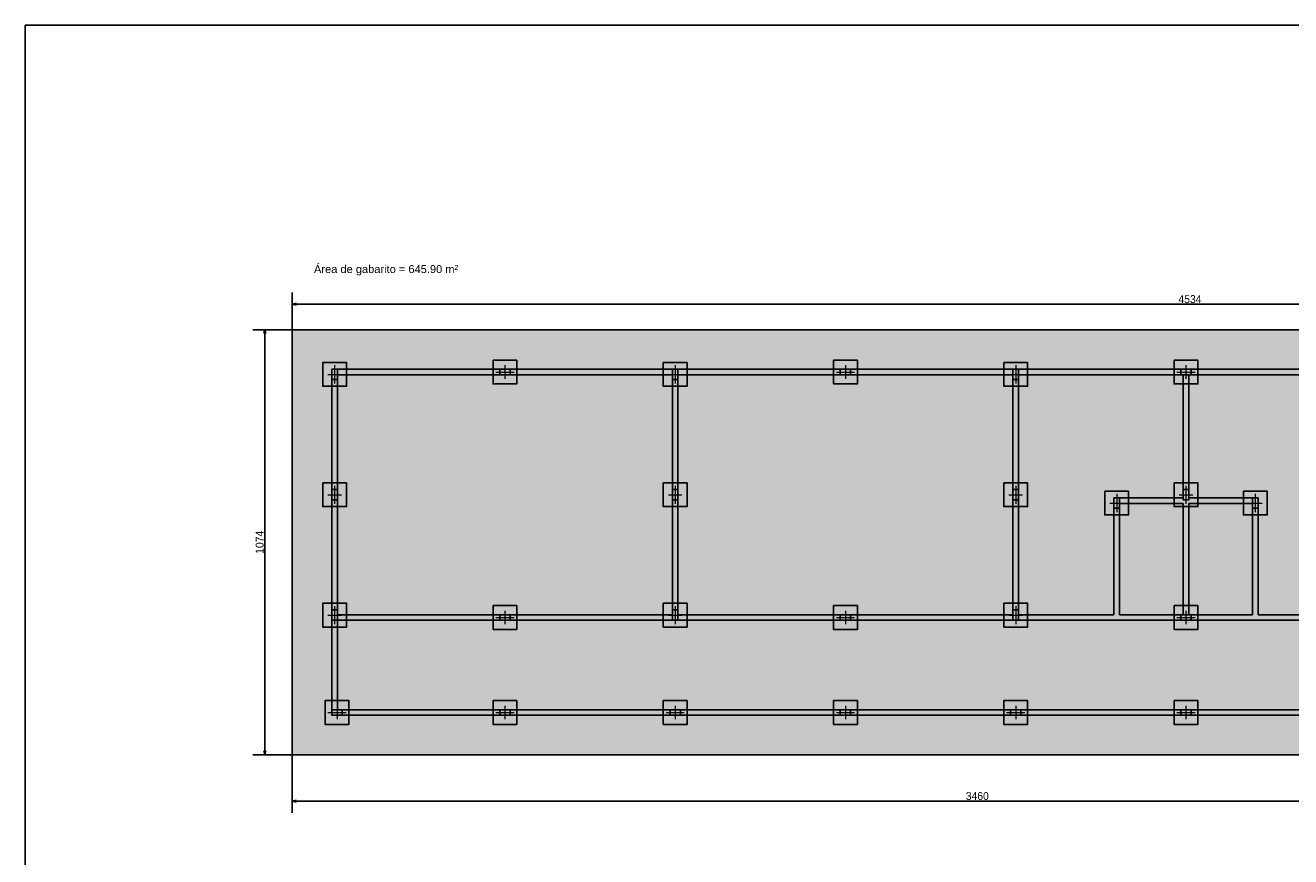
# Model space of a CAD drawing. Header units: millimetres. Extents: x -24 to 384, y -54 to 92.
# Tile 2 of 75: x 0 to 32, y 21 to 42. Entities that reach past the tile are written whole.
import ezdxf

# ---------------------------------------------------------------- set-up
doc = ezdxf.new("R2010")
doc.units = ezdxf.units.MM
doc.layers.add('ARQ - COTA_NÍVEL', color=2, linetype='Continuous', lineweight=5)
doc.layers.add('PILAR_EIXOS', color=1, linetype='Continuous', lineweight=0)
doc.styles.add('Arial_1', font='arial.ttf', dxfattribs={"height": 0.225})
doc.styles.add('GULIM', font='Gulim.ttf')
doc.linetypes.add('FENCELINE2', pattern='A,6.35,-2.54,[132,ltypeshp.shx,S=2.54,R=0,X=-2.54,Y=0],-2.54,25.4', length=36.83)
doc.dimstyles.new('GULIM-100', dxfattribs={"dimtxt": 0.2, "dimasz": 0.1, "dimexe": 0.3, "dimexo": 0, "dimgap": 0.025, "dimtad": 1, "dimdec": 1, "dimlfac": 100, "dimzin": 12, "dimdsep": 46, "dimtxsty": 'GULIM', "dimblk": 'OPEN30', "dimcen": 0, "dimclrd": 152, "dimclre": 152, "dimclrt": 152, "dimaunit": 1, "dimadec": 0, "dimazin": 0, "dimtfac": 1.875, "dimtdec": 1, "dimtmove": 2, "dimatfit": 3, "dimldrblk": 'OPEN30', "dimfxl": 0, "dimtolj": 1, "dimtzin": 12, "dimlwd": -1, "dimarcsym": 0})

# ---------------------------------------------------------------- blocks, each defined once
blk = doc.blocks.new('EIXOS_DO_PILAR')
at = {"layer": 'PILAR_EIXOS'}
for p, q in [((-0.5, 0), (0.5, 0)), ((0, -0.5), (0, 0.5))]:
    blk.add_line(p, q, dxfattribs=at)
blk = doc.blocks.new('_Open30')
at = {"color": 0, "linetype": 'ByBlock', "lineweight": -2}
for p, q in [((-1, 0.27), (0, 0)), ((0, 0), (-1, -0.27)), ((0, 0), (-1, 0))]:
    blk.add_line(p, q, dxfattribs=at)
blk = doc.blocks.new('*D3')
at = {"color": 152, "lineweight": -2, "transparency": 16777216}
for p, q in [((6.742, 34.312), (6.742, 35.254)), ((52.082, 34.312), (52.082, 35.254))]:
    blk.add_line(p, q, dxfattribs=at)
at = {"color": 152, "transparency": 16777216}
blk.add_line((51.982, 34.954), (6.842, 34.954), dxfattribs=at)
at = {"layer": 'Defpoints', "color": 0, "transparency": 16777216}
for p in [(6.742, 34.954), (6.742, 34.312), (52.082, 34.312)]:
    blk.add_point(p, dxfattribs=at)
at = {"color": 152, "transparency": 16777216, "xscale": 0.1, "yscale": 0.1, "zscale": 0.1, "rotation": 180}
blk.add_blockref('_Open30', (6.742, 34.954), dxfattribs=at)
at = {"color": 152, "transparency": 16777216, "xscale": 0.1, "yscale": 0.1, "zscale": 0.1}
blk.add_blockref('_Open30', (52.082, 34.954), dxfattribs=at)
at = {"color": 152, "transparency": 16777216, "insert": (29.412, 35.082), "char_height": 0.2, "attachment_point": 5, "style": 'GULIM'}
blk.add_mtext('\\A1;4534', dxfattribs=at)
blk = doc.blocks.new('*D4')
at = {"color": 152, "lineweight": -2, "transparency": 16777216}
for p, q in [((6.742, 34.312), (5.747, 34.312)), ((6.742, 23.572), (5.747, 23.572))]:
    blk.add_line(p, q, dxfattribs=at)
at = {"color": 152, "transparency": 16777216}
blk.add_line((6.047, 23.672), (6.047, 34.212), dxfattribs=at)
at = {"layer": 'Defpoints', "color": 0, "transparency": 16777216}
for p in [(6.047, 34.312), (6.742, 34.312), (6.742, 23.572)]:
    blk.add_point(p, dxfattribs=at)
at = {"color": 152, "transparency": 16777216, "xscale": 0.1, "yscale": 0.1, "zscale": 0.1}
for p, rotation in [((6.047, 34.312), 90), ((6.047, 23.572), 270)]:
    blk.add_blockref('_Open30', p, dxfattribs=dict(at, rotation=rotation))
at = {"color": 152, "transparency": 16777216, "insert": (5.919, 28.942), "char_height": 0.2, "attachment_point": 5, "rotation": 90, "style": 'GULIM'}
blk.add_mtext('\\A1;1074', dxfattribs=at)
blk = doc.blocks.new('*D8')
at = {"color": 152, "lineweight": -2, "transparency": 16777216}
for p, q in [((6.742, 23.572), (6.742, 22.104)), ((41.342, 23.572), (41.342, 22.104))]:
    blk.add_line(p, q, dxfattribs=at)
at = {"color": 152, "transparency": 16777216}
blk.add_line((41.242, 22.404), (6.842, 22.404), dxfattribs=at)
at = {"layer": 'Defpoints', "color": 0, "transparency": 16777216}
for p in [(6.742, 23.572), (41.342, 23.572), (6.742, 22.404)]:
    blk.add_point(p, dxfattribs=at)
at = {"color": 152, "transparency": 16777216, "xscale": 0.1, "yscale": 0.1, "zscale": 0.1, "rotation": 180}
blk.add_blockref('_Open30', (6.742, 22.404), dxfattribs=at)
at = {"color": 152, "transparency": 16777216, "xscale": 0.1, "yscale": 0.1, "zscale": 0.1}
blk.add_blockref('_Open30', (41.342, 22.404), dxfattribs=at)
at = {"color": 152, "transparency": 16777216, "insert": (24.042, 22.532), "char_height": 0.2, "attachment_point": 5, "style": 'GULIM'}
blk.add_mtext('\\A1;3460', dxfattribs=at)

msp = doc.modelspace()

# ---------------------------------------------------------------- hatches: boundary and pattern name
h = msp.add_hatch(color=11)
h.dxf.hatch_style = 1
h.paths.add_polyline_path([(6.7422, 34.3116), (52.0822, 34.3116), (52.0822, 8.7716), (41.3422, 8.7716), (41.3422, 23.5716), (6.7422, 23.5716)])

# ---------------------------------------------------------------- linework, layer by layer
at = {"color": 1}
for p, q in [((7.8822, 33.3116), (11.9822, 33.3116)), ((12.2422, 33.3116), (16.3422, 33.3116)), ((16.4822, 33.3116), (20.5822, 33.3116)), ((20.8422, 33.3116), (24.9422, 33.3116)), ((25.0822, 33.3116), (29.1822, 33.3116)), ((29.4422, 33.3116), (33.5422, 33.3116)), ((7.7422, 33.0516), (7.7422, 30.2716)), ((7.8822, 33.1716), (11.9822, 33.1716)), ((7.8822, 33.0516), (7.8822, 30.2716)), ((12.2422, 33.1716), (16.3422, 33.1716)), ((16.3422, 33.0516), (16.3422, 30.2716)), ((16.4822, 33.1716), (20.5822, 33.1716)), ((16.4822, 33.0516), (16.4822, 30.2716)), ((20.8422, 33.1716), (24.9422, 33.1716)), ((24.9422, 33.0516), (24.9422, 30.2716)), ((25.0822, 33.1716), (29.1822, 33.1716)), ((25.0822, 33.0516), (25.0822, 30.2716)), ((29.2422, 33.1716), (29.2422, 30.2716)), ((29.3822, 33.1716), (29.3822, 30.2716)), ((29.4422, 33.1716), (33.5422, 33.1716)), ((27.6322, 30.0616), (29.2422, 30.0616)), ((29.3822, 30.0616), (30.9922, 30.0616)), ((7.7422, 30.0116), (7.7422, 27.2316)), ((7.8822, 30.0116), (7.8822, 27.2316)), ((16.3422, 30.0116), (16.3422, 27.2316)), ((16.4822, 30.0116), (16.4822, 27.2316)), ((24.9422, 30.0116), (24.9422, 27.2316)), ((25.0822, 30.0116), (25.0822, 27.2316)), ((27.4922, 27.1116), (27.4922, 29.8016)), ((27.6322, 29.9216), (29.2422, 29.9216)), ((27.6322, 27.1116), (27.6322, 29.8016)), ((29.2422, 29.9216), (29.2422, 27.1116)), ((29.3822, 29.9216), (30.9922, 29.9216)), ((29.3822, 29.9216), (29.3822, 27.1116)), ((30.9922, 27.1116), (30.9922, 29.8016)), ((31.1322, 27.1116), (31.1322, 29.8016)), ((7.7422, 26.9716), (7.7422, 24.7116)), ((7.8822, 27.1116), (11.9822, 27.1116)), ((7.8822, 26.9716), (7.8822, 24.7116)), ((7.8822, 26.9716), (11.9822, 26.9716)), ((12.2422, 27.1116), (16.3422, 27.1116)), ((12.2422, 26.9716), (16.3422, 26.9716)), ((16.4822, 27.1116), (20.5822, 27.1116)), ((16.4822, 26.9716), (20.5822, 26.9716)), ((20.8422, 27.1116), (24.9422, 27.1116)), ((20.8422, 26.9716), (24.9422, 26.9716)), ((27.4922, 27.1116), (25.0822, 27.1116)), ((29.1822, 26.9716), (25.0822, 26.9716)), ((29.1822, 27.1116), (27.6322, 27.1116)), ((30.9922, 27.1116), (29.4422, 27.1116)), ((33.5422, 26.9716), (29.4422, 26.9716)), ((33.5422, 27.1116), (31.1322, 27.1116)), ((8.0022, 24.7116), (11.9822, 24.7116)), ((12.2422, 24.7116), (16.2822, 24.7116)), ((16.5422, 24.7116), (20.5822, 24.7116)), ((20.8422, 24.7116), (24.8822, 24.7116)), ((25.1422, 24.7116), (29.1822, 24.7116)), ((29.4422, 24.7116), (33.4822, 24.7116)), ((8.0022, 24.5716), (11.9822, 24.5716)), ((12.2422, 24.5716), (16.2822, 24.5716)), ((16.5422, 24.5716), (20.5822, 24.5716)), ((20.8422, 24.5716), (24.8822, 24.5716)), ((25.1422, 24.5716), (29.1822, 24.5716)), ((29.4422, 24.5716), (33.4822, 24.5716))]:
    msp.add_line(p, q, dxfattribs=at)
msp.add_lwpolyline([(0, 0), (59.4, 0), (59.4, 42), (0, 42)], close=True)
at = {"color": 3, "linetype": 'FENCELINE2', "ltscale": 0.05}
msp.add_lwpolyline([(6.7422, 34.3116), (52.0822, 34.3116), (52.0822, 8.7716), (41.3422, 8.7716), (41.3422, 23.5716), (6.7422, 23.5716)], close=True, dxfattribs=at)
at = {"color": 1}
for points in [[(7.5122, 33.4816), (7.5122, 32.8816), (8.1122, 32.8816), (8.1122, 33.4816), (7.5122, 33.4816)], [(7.7422, 33.3116), (7.7422, 33.0516), (7.8822, 33.0516), (7.8822, 33.3116), (7.7422, 33.3116)], [(7.7422, 33.3116), (7.7422, 33.0516), (7.8822, 33.0516), (7.8822, 33.3116), (7.7422, 33.3116)], [(11.8122, 33.5416), (11.8122, 32.9416), (12.4122, 32.9416), (12.4122, 33.5416), (11.8122, 33.5416)], [(11.9822, 33.3116), (11.9822, 33.1716), (12.2422, 33.1716), (12.2422, 33.3116), (11.9822, 33.3116)], [(11.9822, 33.3116), (11.9822, 33.1716), (12.2422, 33.1716), (12.2422, 33.3116), (11.9822, 33.3116)], [(16.1122, 33.4816), (16.1122, 32.8816), (16.7122, 32.8816), (16.7122, 33.4816), (16.1122, 33.4816)], [(16.3422, 33.3116), (16.3422, 33.0516), (16.4822, 33.0516), (16.4822, 33.3116), (16.3422, 33.3116)], [(16.3422, 33.3116), (16.3422, 33.0516), (16.4822, 33.0516), (16.4822, 33.3116), (16.3422, 33.3116)], [(20.4122, 33.5416), (20.4122, 32.9416), (21.0122, 32.9416), (21.0122, 33.5416), (20.4122, 33.5416)], [(20.5822, 33.3116), (20.5822, 33.1716), (20.8422, 33.1716), (20.8422, 33.3116), (20.5822, 33.3116)], [(20.5822, 33.3116), (20.5822, 33.1716), (20.8422, 33.1716), (20.8422, 33.3116), (20.5822, 33.3116)], [(24.7122, 33.4816), (24.7122, 32.8816), (25.3122, 32.8816), (25.3122, 33.4816), (24.7122, 33.4816)], [(24.9422, 33.3116), (24.9422, 33.0516), (25.0822, 33.0516), (25.0822, 33.3116), (24.9422, 33.3116)], [(24.9422, 33.3116), (24.9422, 33.0516), (25.0822, 33.0516), (25.0822, 33.3116), (24.9422, 33.3116)], [(29.0122, 33.5416), (29.0122, 32.9416), (29.6122, 32.9416), (29.6122, 33.5416), (29.0122, 33.5416)], [(29.1822, 33.3116), (29.1822, 33.1716), (29.4422, 33.1716), (29.4422, 33.3116), (29.1822, 33.3116)], [(29.1822, 33.3116), (29.1822, 33.1716), (29.4422, 33.1716), (29.4422, 33.3116), (29.1822, 33.3116)], [(7.5122, 30.4416), (7.5122, 29.8416), (8.1122, 29.8416), (8.1122, 30.4416), (7.5122, 30.4416)], [(16.1122, 30.4416), (16.1122, 29.8416), (16.7122, 29.8416), (16.7122, 30.4416), (16.1122, 30.4416)], [(24.7122, 30.4416), (24.7122, 29.8416), (25.3122, 29.8416), (25.3122, 30.4416), (24.7122, 30.4416)], [(29.0122, 30.4416), (29.0122, 29.8416), (29.6122, 29.8416), (29.6122, 30.4416), (29.0122, 30.4416)], [(7.7422, 30.2716), (7.7422, 30.0116), (7.8822, 30.0116), (7.8822, 30.2716), (7.7422, 30.2716)], [(7.7422, 30.2716), (7.7422, 30.0116), (7.8822, 30.0116), (7.8822, 30.2716), (7.7422, 30.2716)], [(16.3422, 30.2716), (16.3422, 30.0116), (16.4822, 30.0116), (16.4822, 30.2716), (16.3422, 30.2716)], [(16.3422, 30.2716), (16.3422, 30.0116), (16.4822, 30.0116), (16.4822, 30.2716), (16.3422, 30.2716)], [(24.9422, 30.2716), (24.9422, 30.0116), (25.0822, 30.0116), (25.0822, 30.2716), (24.9422, 30.2716)], [(24.9422, 30.2716), (24.9422, 30.0116), (25.0822, 30.0116), (25.0822, 30.2716), (24.9422, 30.2716)], [(27.2622, 30.2316), (27.2622, 29.6316), (27.8622, 29.6316), (27.8622, 30.2316), (27.2622, 30.2316)], [(27.4922, 30.0616), (27.4922, 29.8016), (27.6322, 29.8016), (27.6322, 30.0616), (27.4922, 30.0616)], [(27.4922, 30.0616), (27.4922, 29.8016), (27.6322, 29.8016), (27.6322, 30.0616), (27.4922, 30.0616)], [(29.2422, 30.2716), (29.2422, 30.0116), (29.3822, 30.0116), (29.3822, 30.2716), (29.2422, 30.2716)], [(29.2422, 30.2716), (29.2422, 30.0116), (29.3822, 30.0116), (29.3822, 30.2716), (29.2422, 30.2716)], [(30.7622, 30.2316), (30.7622, 29.6316), (31.3622, 29.6316), (31.3622, 30.2316), (30.7622, 30.2316)], [(30.9922, 30.0616), (30.9922, 29.8016), (31.1322, 29.8016), (31.1322, 30.0616), (30.9922, 30.0616)], [(30.9922, 30.0616), (30.9922, 29.8016), (31.1322, 29.8016), (31.1322, 30.0616), (30.9922, 30.0616)], [(7.5122, 27.4016), (7.5122, 26.8016), (8.1122, 26.8016), (8.1122, 27.4016), (7.5122, 27.4016)], [(7.7422, 27.2316), (7.7422, 26.9716), (7.8822, 26.9716), (7.8822, 27.2316), (7.7422, 27.2316)], [(7.7422, 27.2316), (7.7422, 26.9716), (7.8822, 26.9716), (7.8822, 27.2316), (7.7422, 27.2316)], [(11.8122, 27.3416), (11.8122, 26.7416), (12.4122, 26.7416), (12.4122, 27.3416), (11.8122, 27.3416)], [(16.1122, 27.4016), (16.1122, 26.8016), (16.7122, 26.8016), (16.7122, 27.4016), (16.1122, 27.4016)], [(16.3422, 27.2316), (16.3422, 26.9716), (16.4822, 26.9716), (16.4822, 27.2316), (16.3422, 27.2316)], [(16.3422, 27.2316), (16.3422, 26.9716), (16.4822, 26.9716), (16.4822, 27.2316), (16.3422, 27.2316)], [(20.4122, 27.3416), (20.4122, 26.7416), (21.0122, 26.7416), (21.0122, 27.3416), (20.4122, 27.3416)], [(24.7122, 27.4016), (24.7122, 26.8016), (25.3122, 26.8016), (25.3122, 27.4016), (24.7122, 27.4016)], [(24.9422, 27.2316), (24.9422, 26.9716), (25.0822, 26.9716), (25.0822, 27.2316), (24.9422, 27.2316)], [(24.9422, 27.2316), (24.9422, 26.9716), (25.0822, 26.9716), (25.0822, 27.2316), (24.9422, 27.2316)], [(29.0122, 27.3416), (29.0122, 26.7416), (29.6122, 26.7416), (29.6122, 27.3416), (29.0122, 27.3416)], [(11.9822, 27.1116), (11.9822, 26.9716), (12.2422, 26.9716), (12.2422, 27.1116), (11.9822, 27.1116)], [(11.9822, 27.1116), (11.9822, 26.9716), (12.2422, 26.9716), (12.2422, 27.1116), (11.9822, 27.1116)], [(20.5822, 27.1116), (20.5822, 26.9716), (20.8422, 26.9716), (20.8422, 27.1116), (20.5822, 27.1116)], [(20.5822, 27.1116), (20.5822, 26.9716), (20.8422, 26.9716), (20.8422, 27.1116), (20.5822, 27.1116)], [(29.1822, 27.1116), (29.1822, 26.9716), (29.4422, 26.9716), (29.4422, 27.1116), (29.1822, 27.1116)], [(29.1822, 27.1116), (29.1822, 26.9716), (29.4422, 26.9716), (29.4422, 27.1116), (29.1822, 27.1116)], [(7.5722, 24.9416), (7.5722, 24.3416), (8.1722, 24.3416), (8.1722, 24.9416), (7.5722, 24.9416)], [(11.8122, 24.9416), (11.8122, 24.3416), (12.4122, 24.3416), (12.4122, 24.9416), (11.8122, 24.9416)], [(16.1122, 24.9416), (16.1122, 24.3416), (16.7122, 24.3416), (16.7122, 24.9416), (16.1122, 24.9416)], [(20.4122, 24.9416), (20.4122, 24.3416), (21.0122, 24.3416), (21.0122, 24.9416), (20.4122, 24.9416)], [(24.7122, 24.9416), (24.7122, 24.3416), (25.3122, 24.3416), (25.3122, 24.9416), (24.7122, 24.9416)], [(29.0122, 24.9416), (29.0122, 24.3416), (29.6122, 24.3416), (29.6122, 24.9416), (29.0122, 24.9416)], [(7.7422, 24.7116), (7.7422, 24.5716), (8.0022, 24.5716), (8.0022, 24.7116), (7.7422, 24.7116)], [(7.7422, 24.7116), (7.7422, 24.5716), (8.0022, 24.5716), (8.0022, 24.7116), (7.7422, 24.7116)], [(11.9822, 24.7116), (11.9822, 24.5716), (12.2422, 24.5716), (12.2422, 24.7116), (11.9822, 24.7116)], [(11.9822, 24.7116), (11.9822, 24.5716), (12.2422, 24.5716), (12.2422, 24.7116), (11.9822, 24.7116)], [(16.2822, 24.7116), (16.2822, 24.5716), (16.5422, 24.5716), (16.5422, 24.7116), (16.2822, 24.7116)], [(16.2822, 24.7116), (16.2822, 24.5716), (16.5422, 24.5716), (16.5422, 24.7116), (16.2822, 24.7116)], [(20.5822, 24.7116), (20.5822, 24.5716), (20.8422, 24.5716), (20.8422, 24.7116), (20.5822, 24.7116)], [(20.5822, 24.7116), (20.5822, 24.5716), (20.8422, 24.5716), (20.8422, 24.7116), (20.5822, 24.7116)], [(24.8822, 24.7116), (24.8822, 24.5716), (25.1422, 24.5716), (25.1422, 24.7116), (24.8822, 24.7116)], [(24.8822, 24.7116), (24.8822, 24.5716), (25.1422, 24.5716), (25.1422, 24.7116), (24.8822, 24.7116)], [(29.1822, 24.7116), (29.1822, 24.5716), (29.4422, 24.5716), (29.4422, 24.7116), (29.1822, 24.7116)], [(29.1822, 24.7116), (29.1822, 24.5716), (29.4422, 24.5716), (29.4422, 24.7116), (29.1822, 24.7116)]]:
    msp.add_lwpolyline(points, close=True, dxfattribs=at)

# ---------------------------------------------------------------- block references
at = {"color": 1, "rotation": 270}
for p, xscale, yscale in [((7.8122, 33.1816), 0.46, 0.34), ((12.1122, 33.2416), 0.34, 0.46), ((16.4122, 33.1816), 0.46, 0.34), ((20.7122, 33.2416), 0.34, 0.46), ((25.0122, 33.1816), 0.46, 0.34), ((29.3122, 33.2416), 0.34, 0.46), ((7.8122, 30.1416), 0.46, 0.34), ((16.4122, 30.1416), 0.46, 0.34), ((25.0122, 30.1416), 0.46, 0.34), ((29.3122, 30.1416), 0.46, 0.34), ((27.5622, 29.9316), 0.46, 0.34), ((31.0622, 29.9316), 0.46, 0.34), ((7.8122, 27.1016), 0.46, 0.34), ((12.1122, 27.0416), 0.34, 0.46), ((16.4122, 27.1016), 0.46, 0.34), ((20.7122, 27.0416), 0.34, 0.46), ((25.0122, 27.1016), 0.46, 0.34), ((29.3122, 27.0416), 0.34, 0.46), ((7.8722, 24.6416), 0.34, 0.46), ((12.1122, 24.6416), 0.34, 0.46), ((16.4122, 24.6416), 0.34, 0.46), ((20.7122, 24.6416), 0.34, 0.46), ((25.0122, 24.6416), 0.34, 0.46), ((29.3122, 24.6416), 0.34, 0.46)]:
    msp.add_blockref('EIXOS_DO_PILAR', p, dxfattribs=dict(at, xscale=xscale, yscale=yscale))

# ---------------------------------------------------------------- texts
at = {"layer": 'ARQ - COTA_NÍVEL', "style": 'Arial_1'}
msp.add_text('Área de gabarito = 645.90 m²', height=0.2, rotation=360, dxfattribs=at).set_placement((7.2909, 35.7422))

# ---------------------------------------------------------------- dimensions: what is measured, and where the dimension line sits
for base, p1, p2, picture, middle in [((6.7422, 34.9543), (52.0822, 34.3116), (6.7422, 34.3116), '*D3', (29.4122, 35.0819)), ((6.7422, 22.4041), (41.3422, 23.5716), (6.7422, 23.5716), '*D8', (24.0422, 22.5318))]:
    dim = msp.add_linear_dim(base=base, p1=p1, p2=p2, dimstyle='GULIM-100')
    dim.commit()
    dim.dimension.update_dxf_attribs({"geometry": picture, "text_midpoint": middle})
dim = msp.add_linear_dim(base=(6.0467, 34.3116), p1=(6.7422, 23.5716), p2=(6.7422, 34.3116), angle=90, dimstyle='GULIM-100')
dim.commit()
dim.dimension.update_dxf_attribs({"geometry": '*D4', "text_midpoint": (5.9189, 28.9416)})

doc.saveas('drawing.dxf')
